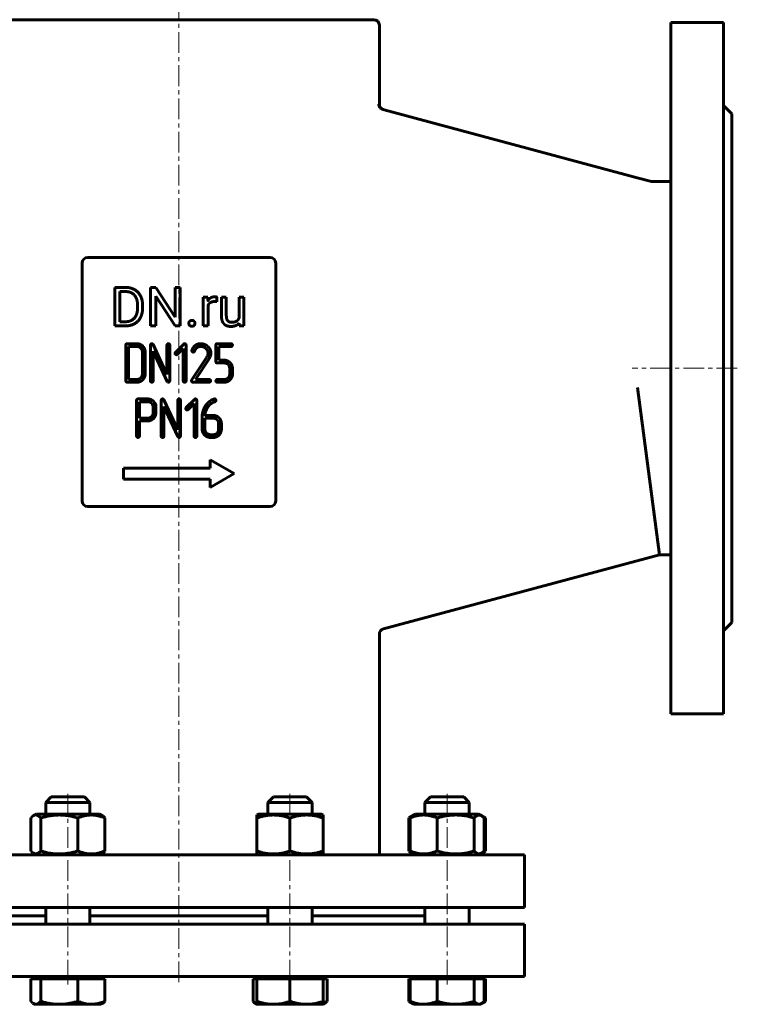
# Model space of a CAD drawing. Header units: millimetres. Extents: x -202 to 202, y -343 to 343.
# Tile 2 of 3: x -58 to 202, y -343 to 13. Entities that reach past the tile are written whole.
import ezdxf

# ---------------------------------------------------------------- set-up
doc = ezdxf.new("R2010")
doc.units = ezdxf.units.MM
doc.linetypes.add('K5LT_AXLED', pattern=[12, 7.5, -1.5, 1.5, -1.5])
doc.linetypes.add('K5LT_BASIC', pattern=[0])
doc.layers.add('Системный слой (1)', color=7, linetype='Continuous', true_color=0x6c6c6c)

# ---------------------------------------------------------------- blocks, each defined once
blk = doc.blocks.new('U0')
at = {"layer": 'Системный слой (1)', "color": 143, "linetype": 'K5LT_BASIC', "lineweight": 60, "true_color": 0x33acca}
for p, q in [((-48.18, -311), (-89.01, -311)), ((32.18, -311), (-32.18, -311)), ((89.01, -311), (48.18, -311))]:
    blk.add_line(p, q, dxfattribs=at)
blk = doc.blocks.new('U1')
at = {"layer": 'Системный слой (1)', "color": 143, "linetype": 'K5LT_BASIC', "lineweight": 60, "true_color": 0x33acca}
for p, q in [((40.18, -274.2), (28.78, -274.2)), ((51.58, -274.2), (40.18, -274.2))]:
    blk.add_line(p, q, dxfattribs=at)
blk = doc.blocks.new('U2')
at = {"layer": 'Системный слой (1)', "color": 143, "linetype": 'K5LT_BASIC', "lineweight": 60, "true_color": 0x33acca}
for p, q in [((105.01, -274.2), (105.01, -270)), ((105.01, -314), (105.01, -308))]:
    blk.add_line(p, q, dxfattribs=at)
blk = doc.blocks.new('U3')
at = {"layer": 'Системный слой (1)', "color": 143, "linetype": 'K5LT_BASIC', "lineweight": 60, "true_color": 0x33acca}
for p, q in [((108.6, -343), (108.88, -342.97)), ((108.88, -342.97), (109.15, -342.89)), ((109.15, -342.89), (109.43, -342.76)), ((109.43, -342.76), (109.75, -342.54)), ((109.75, -342.54), (110.07, -342.26)), ((110.07, -342.26), (110.39, -341.93))]:
    blk.add_line(p, q, dxfattribs=at)
blk = doc.blocks.new('U4')
at = {"layer": 'Системный слой (1)', "color": 143, "linetype": 'K5LT_BASIC', "lineweight": 60, "true_color": 0x33acca}
for p, q in [((89.01, -274.2), (89.01, -270)), ((89.01, -314), (89.01, -308))]:
    blk.add_line(p, q, dxfattribs=at)
blk = doc.blocks.new('U5')
at = {"layer": 'Системный слой (1)', "color": 143, "linetype": 'K5LT_BASIC', "lineweight": 60, "true_color": 0x33acca}
for p, q in [((105.07, -274.2), (85.61, -274.2)), ((108.41, -274.2), (105.07, -274.2))]:
    blk.add_line(p, q, dxfattribs=at)
blk = doc.blocks.new('U6')
at = {"layer": 'Системный слой (1)', "color": 143, "linetype": 'K5LT_BASIC', "lineweight": 60, "true_color": 0x33acca}
for p, q in [((107.44, -275.01), (106.81, -275.62)), ((108.32, -274.57), (107.44, -275.01)), ((109.21, -274.68), (108.32, -274.57)), ((109.43, -274.79), (109.21, -274.68)), ((109.75, -275.01), (109.43, -274.79)), ((110.07, -275.29), (109.75, -275.01)), ((110.39, -275.62), (110.07, -275.29))]:
    blk.add_line(p, q, dxfattribs=at)
blk = doc.blocks.new('U7')
at = {"layer": 'Системный слой (1)', "color": 143, "linetype": 'K5LT_BASIC', "lineweight": 60, "true_color": 0x33acca}
for p, q in [((106.81, -287.58), (107.67, -288.35)), ((107.67, -288.35), (108.55, -288.65)), ((109.43, -288.41), (109.75, -288.19)), ((109.75, -288.19), (110.07, -287.91)), ((110.07, -287.91), (110.39, -287.58)), ((108.55, -288.65), (109.43, -288.41))]:
    blk.add_line(p, q, dxfattribs=at)
blk = doc.blocks.new('U8')
at = {"layer": 'Системный слой (1)', "color": 143, "linetype": 'K5LT_BASIC', "lineweight": 60, "true_color": 0x33acca}
for p, q in [((48.18, -274.2), (48.18, -270)), ((48.18, -314), (48.18, -308))]:
    blk.add_line(p, q, dxfattribs=at)
blk = doc.blocks.new('U9')
at = {"layer": 'Системный слой (1)', "color": 143, "linetype": 'K5LT_BASIC', "lineweight": 60, "true_color": 0x33acca}
for p, q in [((32.18, -274.2), (32.18, -270)), ((32.18, -314), (32.18, -308))]:
    blk.add_line(p, q, dxfattribs=at)
blk = doc.blocks.new('U10')
at = {"layer": 'Системный слой (1)', "color": 143, "linetype": 'K5LT_BASIC', "lineweight": 60, "true_color": 0x33acca}
for p, q in [((110.21, -275.27), (109.88, -275.12)), ((110.54, -275.44), (110.21, -275.27)), ((110.86, -275.62), (110.54, -275.44))]:
    blk.add_line(p, q, dxfattribs=at)
blk = doc.blocks.new('U11')
at = {"layer": 'Системный слой (1)', "color": 143, "linetype": 'K5LT_BASIC', "lineweight": 60, "true_color": 0x33acca}
for p, q in [((83.15, -287.58), (83.48, -287.76)), ((83.48, -287.76), (83.8, -287.93)), ((83.8, -287.93), (84.13, -288.08))]:
    blk.add_line(p, q, dxfattribs=at)
blk = doc.blocks.new('U12')
at = {"layer": 'Системный слой (1)', "color": 143, "linetype": 'K5LT_BASIC', "lineweight": 60, "true_color": 0x33acca}
for p, q in [((109.88, -288.08), (110.21, -287.93)), ((110.21, -287.93), (110.54, -287.76)), ((110.54, -287.76), (110.86, -287.58))]:
    blk.add_line(p, q, dxfattribs=at)
blk = doc.blocks.new('U13')
at = {"layer": 'Системный слой (1)', "color": 143, "linetype": 'K5LT_BASIC', "lineweight": 60, "true_color": 0x33acca}
for p, q in [((83.48, -275.44), (83.15, -275.62)), ((83.8, -275.27), (83.48, -275.44)), ((84.13, -275.12), (83.8, -275.27))]:
    blk.add_line(p, q, dxfattribs=at)
blk = doc.blocks.new('U14')
at = {"layer": 'Системный слой (1)', "color": 143, "linetype": 'K5LT_BASIC', "lineweight": 60, "true_color": 0x33acca}
for p, q in [((109.43, -288.41), (110.86, -287.58)), ((108.41, -289), (109.43, -288.41))]:
    blk.add_line(p, q, dxfattribs=at)
blk = doc.blocks.new('U16')
at = {"layer": 'Системный слой (1)', "color": 143, "linetype": 'K5LT_BASIC', "lineweight": 60, "true_color": 0x33acca}
for p, q in [((-48.18, -270), (-34.52, -270)), ((-34.52, -270), (-32.18, -270))]:
    blk.add_line(p, q, dxfattribs=at)
blk = doc.blocks.new('U17')
at = {"layer": 'Системный слой (1)', "color": 143, "linetype": 'K5LT_BASIC', "lineweight": 60, "true_color": 0x33acca}
for p, q in [((-53.57, -341.93), (-53.25, -342.26)), ((-53.25, -342.26), (-52.93, -342.54)), ((-52.93, -342.54), (-52.61, -342.76)), ((-52.61, -342.76), (-52.33, -342.89)), ((-52.33, -342.89), (-52.05, -342.97)), ((-52.05, -342.97), (-51.77, -343))]:
    blk.add_line(p, q, dxfattribs=at)
blk = doc.blocks.new('U18')
at = {"layer": 'Системный слой (1)', "color": 143, "linetype": 'K5LT_BASIC', "lineweight": 60, "true_color": 0x33acca}
for p, q in [((-46.18, -268), (-35.94, -268)), ((-35.94, -268), (-34.18, -268))]:
    blk.add_line(p, q, dxfattribs=at)
blk = doc.blocks.new('U19')
at = {"layer": 'Системный слой (1)', "color": 143, "linetype": 'K5LT_BASIC', "lineweight": 60, "true_color": 0x33acca}
for p, q in [((-48.18, -274.2), (-48.18, -270)), ((-48.18, -314), (-48.18, -308))]:
    blk.add_line(p, q, dxfattribs=at)
blk = doc.blocks.new('U20')
at = {"layer": 'Системный слой (1)', "color": 143, "linetype": 'K5LT_BASIC', "lineweight": 60, "true_color": 0x33acca}
for p, q in [((-32.18, -274.2), (-32.18, -270)), ((-32.18, -314), (-32.18, -308))]:
    blk.add_line(p, q, dxfattribs=at)
blk = doc.blocks.new('U21')
at = {"layer": 'Системный слой (1)', "color": 143, "linetype": 'K5LT_BASIC', "lineweight": 60, "true_color": 0x33acca}
for p, q in [((109.43, -342.76), (109.01, -343)), ((110.86, -341.93), (109.43, -342.76))]:
    blk.add_line(p, q, dxfattribs=at)
blk = doc.blocks.new('U22')
at = {"layer": 'Системный слой (1)', "color": 143, "linetype": 'K5LT_BASIC', "lineweight": 60, "true_color": 0x33acca}
for p, q in [((109.88, -342.43), (110.21, -342.28)), ((110.21, -342.28), (110.54, -342.11)), ((110.54, -342.11), (110.86, -341.93))]:
    blk.add_line(p, q, dxfattribs=at)
blk = doc.blocks.new('U23')
at = {"layer": 'Системный слой (1)', "color": 143, "linetype": 'K5LT_BASIC', "lineweight": 60, "true_color": 0x33acca}
for p, q in [((83.15, -341.93), (83.48, -342.11)), ((83.48, -342.11), (83.8, -342.28)), ((83.8, -342.28), (84.13, -342.43))]:
    blk.add_line(p, q, dxfattribs=at)
blk = doc.blocks.new('U24')
at = {"layer": 'Системный слой (1)', "color": 143, "linetype": 'K5LT_BASIC', "lineweight": 60, "true_color": 0x33acca}
for p, q in [((-53.57, -287.58), (-53.25, -287.91)), ((-53.25, -287.91), (-52.93, -288.19)), ((-52.93, -288.19), (-52.61, -288.41)), ((-51.5, -288.63), (-50.62, -288.19)), ((-50.62, -288.19), (-49.98, -287.58)), ((-52.61, -288.41), (-52.38, -288.52)), ((-52.38, -288.52), (-51.5, -288.63))]:
    blk.add_line(p, q, dxfattribs=at)
blk = doc.blocks.new('U25')
at = {"layer": 'Системный слой (1)', "color": 143, "linetype": 'K5LT_BASIC', "lineweight": 60, "true_color": 0x33acca}
for p, q in [((-53.25, -275.29), (-53.57, -275.62)), ((-52.93, -275.01), (-53.25, -275.29)), ((-52.61, -274.79), (-52.93, -275.01)), ((-51.72, -274.55), (-52.61, -274.79)), ((-50.84, -274.85), (-51.72, -274.55)), ((-49.98, -275.62), (-50.84, -274.85))]:
    blk.add_line(p, q, dxfattribs=at)
blk = doc.blocks.new('U26')
at = {"layer": 'Системный слой (1)', "color": 143, "linetype": 'K5LT_BASIC', "lineweight": 60, "true_color": 0x33acca}
for p, q in [((-48.24, -274.2), (-51.58, -274.2)), ((-28.78, -274.2), (-48.24, -274.2))]:
    blk.add_line(p, q, dxfattribs=at)
blk = doc.blocks.new('U31')
at = {"layer": 'Системный слой (1)', "color": 143, "linetype": 'K5LT_BASIC', "lineweight": 60, "true_color": 0x33acca}
for p, q in [((-125, -314), (0, -314)), ((0, -314), (125, -314))]:
    blk.add_line(p, q, dxfattribs=at)
blk = doc.blocks.new('U32')
at = {"layer": 'Системный слой (1)', "color": 143, "linetype": 'K5LT_BASIC', "lineweight": 60, "true_color": 0x33acca}
for p, q in [((-125, -333), (0, -333)), ((0, -333), (125, -333))]:
    blk.add_line(p, q, dxfattribs=at)
blk = doc.blocks.new('U36')
at = {"layer": 'Системный слой (1)', "color": 143, "linetype": 'K5LT_BASIC', "lineweight": 60, "true_color": 0x33acca}
for p, q in [((52.18, -342.43), (52.65, -342.28)), ((52.65, -342.28), (53.11, -342.11)), ((53.11, -342.11), (53.57, -341.93))]:
    blk.add_line(p, q, dxfattribs=at)
blk = doc.blocks.new('U37')
at = {"layer": 'Системный слой (1)', "color": 143, "linetype": 'K5LT_BASIC', "lineweight": 60, "true_color": 0x33acca}
for p, q in [((26.8, -341.93), (27.11, -342.26)), ((27.11, -342.26), (27.44, -342.54)), ((27.44, -342.54), (27.76, -342.76)), ((27.76, -342.76), (27.9, -342.83)), ((27.9, -342.83), (28.04, -342.89)), ((28.04, -342.89), (28.18, -342.94))]:
    blk.add_line(p, q, dxfattribs=at)
blk = doc.blocks.new('U39')
at = {"layer": 'Системный слой (1)', "color": 143, "linetype": 'K5LT_BASIC', "lineweight": 60, "true_color": 0x33acca}
for p, q in [((72.5, -17.59), (72.5, 11)), ((72.5, -289), (72.5, -209.2))]:
    blk.add_line(p, q, dxfattribs=at)

msp = doc.modelspace()

# ---------------------------------------------------------------- linework, layer by layer
at = {"layer": 'Системный слой (1)', "color": 30, "linetype": 'K5LT_AXLED', "lineweight": 18, "true_color": 0xff8000}
for p, q in [((0, -335), (0, 42.42)), ((202, -113), (163.92, -113)), ((-40.18, -334.4), (-40.18, -266)), ((40.18, -334.4), (40.18, -266)), ((97.01, -334.4), (97.01, -266)), ((-40.18, -335.8), (-40.18, -331)), ((40.18, -335.8), (40.18, -331)), ((97.01, -335.8), (97.01, -331))]:
    msp.add_line(p, q, dxfattribs=at)
at = {"layer": 'Системный слой (1)', "color": 143, "linetype": 'K5LT_BASIC', "lineweight": 60, "true_color": 0x33acca}
for p, q in [((-70.5, 13), (70.5, 13)), ((197, 12), (178, 12)), ((178, 12), (178, -238)), ((197, 12), (197, -238)), ((74.26, -19.6), (73.87, -19.5)), ((164.48, -43.77), (74.26, -19.6)), ((197, -18), (200, -21)), ((200, -21), (200, -205)), ((164.48, -43.77), (165.82, -44.13)), ((165.82, -44.13), (170.92, -45.5)), ((170.92, -45.5), (178, -45.5)), ((170.92, -45.5), (170.92, -45.67)), ((33, -73), (-33, -73)), ((-35, -75), (-35, -161)), ((35, -161), (35, -75)), ((-19.26, -83.8), (-23.2, -83.8)), ((-23.2, -83.8), (-23.2, -97.72)), ((-19.26, -85.31), (-21.36, -85.31)), ((-21.36, -85.31), (-21.36, -96.22)), ((-8.39, -83.8), (-10.24, -83.8)), ((-10.24, -83.8), (-10.24, -97.72)), ((-1.36, -94.57), (-8.39, -83.8)), ((0.47, -83.8), (-1.36, -83.8)), ((-1.36, -83.8), (-1.36, -94.57)), ((0.47, -97.72), (0.47, -83.8)), ((-8.39, -86.99), (-1.39, -97.72)), ((-8.39, -97.72), (-8.39, -86.99)), ((10.48, -87.38), (8.76, -87.38)), ((8.76, -87.38), (8.76, -97.72)), ((10.51, -88.56), (10.48, -87.38)), ((13.75, -88.96), (13.76, -87.32)), ((15.39, -87.38), (15.39, -94.05)), ((17.15, -87.38), (15.39, -87.38)), ((17.15, -94.07), (17.15, -87.38)), ((21.75, -87.38), (21.75, -94.9)), ((23.53, -87.38), (21.75, -87.38)), ((23.53, -97.72), (23.53, -87.38)), ((-14.95, -91.18), (-14.95, -90.33)), ((-13.13, -91.18), (-13.13, -90.35)), ((10.52, -97.72), (10.52, -90.37)), ((-23.2, -97.72), (-19.44, -97.72)), ((-21.36, -96.22), (-19.44, -96.22)), ((-10.24, -97.72), (-8.39, -97.72)), ((-1.39, -97.72), (0.47, -97.72)), ((8.76, -97.72), (10.52, -97.72)), ((21.8, -96.7), (21.84, -97.72)), ((21.84, -97.72), (23.53, -97.72)), ((-19.19, -104.64), (-19.19, -117.57)), ((-15.21, -104.14), (-18.7, -104.14)), ((-18.2, -105.14), (-18.2, -117.07)), ((-15.22, -105.14), (-18.2, -105.14)), ((-10.3, -104.64), (-10.3, -117.57)), ((-4.33, -115.31), (-9.36, -104.43)), ((-4.33, -104.64), (-4.33, -115.31)), ((-3.33, -117.57), (-3.33, -104.64)), ((1.72, -104.29), (-1.25, -107.28)), ((-0.56, -107.97), (1.57, -105.83)), ((1.57, -105.83), (1.57, -117.57)), ((2.57, -117.57), (2.57, -104.64)), ((4.71, -106.5), (4.68, -106.68)), ((13.4, -104.64), (13.4, -110.62)), ((18.87, -104.14), (13.9, -104.14)), ((14.4, -105.14), (18.87, -105.14)), ((14.4, -110.12), (14.4, -105.14)), ((-13.22, -115.09), (-13.22, -107.13)), ((-12.22, -115.09), (-12.22, -107.13)), ((-9.31, -106.9), (-4.28, -117.78)), ((-9.31, -117.57), (-9.31, -106.9)), ((10.05, -109.03), (4.59, -117.29)), ((5.95, -117.07), (10.89, -109.59)), ((10.26, -108.64), (10.05, -109.03)), ((10.41, -108.29), (10.26, -108.64)), ((16.4, -110.12), (14.4, -110.12)), ((13.9, -111.12), (16.39, -111.12)), ((18.37, -113.1), (18.37, -115.09)), ((19.37, -115.09), (19.37, -113.1)), ((-18.2, -117.07), (-15.22, -117.07)), ((10.96, -117.07), (5.95, -117.07)), ((16.39, -117.07), (13.9, -117.07)), ((-18.7, -118.07), (-15.21, -118.07)), ((-4.28, -117.78), (-4.08, -118.01)), ((-4.08, -118.01), (-3.83, -118.07)), ((5.01, -118.07), (10.96, -118.07)), ((13.9, -118.07), (16.4, -118.07)), ((165.92, -120), (173.89, -180.5)), ((-11.31, -124.13), (-14.81, -124.13)), ((-0.44, -135.29), (-5.47, -124.41)), ((5.61, -124.27), (2.63, -127.26)), ((12.91, -124.12), (12.7, -124.16)), ((-15.31, -124.63), (-15.31, -137.54)), ((-11.33, -125.13), (-14.31, -125.13)), ((-14.31, -125.13), (-14.31, -131.08)), ((-9.33, -129.11), (-9.33, -127.11)), ((-8.38, -126.48), (-8.53, -125.95)), ((-8.33, -126.8), (-8.38, -126.48)), ((-8.33, -129.11), (-8.33, -126.8)), ((-6.42, -124.62), (-6.42, -137.55)), ((-5.42, -126.88), (-0.39, -137.76)), ((-5.42, -137.55), (-5.42, -126.88)), ((-0.44, -124.62), (-0.44, -135.29)), ((0.56, -137.55), (0.56, -124.62)), ((3.33, -127.95), (5.46, -125.82)), ((5.46, -125.82), (5.46, -137.55)), ((6.46, -137.55), (6.46, -124.62)), ((12.23, -125.48), (12.65, -125.26)), ((12.65, -125.26), (12.87, -125.16)), ((12.87, -125.16), (13.06, -125.09)), ((-14.31, -131.08), (-11.33, -131.08)), ((8.4, -130.64), (8.4, -135.07)), ((12.37, -130.09), (9.4, -130.09)), ((12.38, -131.09), (9.4, -131.09)), ((9.4, -131.09), (9.4, -135.07)), ((-14.31, -137.54), (-14.31, -132.07)), ((-14.31, -132.07), (-11.32, -132.07)), ((14.37, -135.07), (14.37, -133.08)), ((15.36, -135.07), (15.36, -133.08)), ((-0.39, -137.76), (-0.19, -137.99)), ((-0.19, -137.99), (0.06, -138.05)), ((11.39, -137.05), (12.38, -137.05)), ((11.39, -138.05), (12.38, -138.05)), ((11.34, -149.14), (-20, -149.14)), ((-20, -149.14), (-20, -153.14)), ((11.34, -146.14), (11.34, -149.14)), ((20, -151.14), (11.34, -146.14)), ((11.34, -156.14), (20, -151.14)), ((-20, -153.14), (11.34, -153.14)), ((11.34, -153.14), (11.34, -156.14)), ((-33, -163), (33, -163)), ((73.98, -207.27), (173.89, -180.5)), ((173.89, -180.5), (178, -180.5)), ((197, -208), (200, -205)), ((197, -238), (178, -238)), ((-48.18, -270), (-46.18, -268)), ((-32.18, -270), (-34.18, -268)), ((32.18, -270), (34.18, -268)), ((32.18, -270), (48.18, -270)), ((34.18, -268), (46.18, -268)), ((48.18, -270), (46.18, -268)), ((89.01, -270), (91.01, -268)), ((89.01, -270), (105.01, -270)), ((91.01, -268), (103.01, -268)), ((105.01, -270), (103.01, -268)), ((-53.57, -287.58), (-53.57, -275.62)), ((-52.61, -274.79), (-51.58, -274.2)), ((-49.98, -287.58), (-49.98, -275.62)), ((-36.6, -287.58), (-36.6, -275.62)), ((-27.76, -274.79), (-28.78, -274.2)), ((-26.8, -287.58), (-26.8, -275.62)), ((28.18, -274.55), (28.78, -274.2)), ((28.18, -275.62), (28.18, -274.55)), ((28.18, -287.58), (28.18, -275.62)), ((40.18, -287.58), (40.18, -275.62)), ((52.18, -274.55), (51.58, -274.2)), ((52.18, -274.55), (52.18, -275.62)), ((52.18, -287.58), (52.18, -275.62)), ((83.15, -275.62), (85.61, -274.2)), ((83.15, -287.58), (83.15, -275.62)), ((83.62, -287.58), (83.62, -275.62)), ((84.58, -274.79), (85.61, -274.2)), ((93.42, -287.58), (93.42, -275.62)), ((106.81, -287.58), (106.81, -275.62)), ((109.43, -274.79), (108.41, -274.2)), ((110.86, -275.62), (109.43, -274.79)), ((110.39, -287.58), (110.39, -275.62)), ((110.86, -287.58), (110.86, -275.62)), ((28.18, -288.65), (28.18, -287.58)), ((52.18, -287.58), (52.18, -288.65)), ((85.61, -289), (83.15, -287.58)), ((-125, -289), (125, -289)), ((-51.58, -289), (-52.61, -288.41)), ((-28.78, -289), (-27.76, -288.41)), ((28.78, -289), (28.18, -288.65)), ((51.58, -289), (52.18, -288.65)), ((85.61, -289), (84.58, -288.41)), ((108.41, -289), (109.43, -288.41)), ((125, -308), (125, -289)), ((-125, -308), (125, -308)), ((125, -333), (125, -314)), ((-53.57, -333.8), (-51.77, -333.8)), ((-53.57, -333.8), (-53.57, -341.93)), ((-52.18, -333), (-52.18, -333.8)), ((-51.77, -333.8), (-49.98, -333.8)), ((-49.98, -333.8), (-49.98, -341.93)), ((-49.98, -333.8), (-43.29, -333.8)), ((-43.29, -333.8), (-36.6, -333.8)), ((-36.6, -333.8), (-36.6, -341.93)), ((-36.6, -333.8), (-31.7, -333.8)), ((-31.7, -333.8), (-26.8, -333.8)), ((-28.18, -333), (-28.18, -333.8)), ((-28.18, -333), (-28.18, -333.8)), ((-26.8, -333.8), (-26.8, -341.93)), ((26.8, -333.8), (26.8, -341.93)), ((26.8, -333.8), (28.18, -333.8)), ((28.18, -333), (28.18, -333.8)), ((28.18, -333.8), (34.18, -333.8)), ((28.18, -333.8), (28.18, -341.93)), ((34.18, -333.8), (40.18, -333.8)), ((40.18, -333.8), (40.18, -341.93)), ((40.18, -333.8), (46.18, -333.8)), ((46.18, -333.8), (52.18, -333.8)), ((52.18, -333), (52.18, -333.8)), ((52.18, -333), (52.18, -333.8)), ((52.18, -333.8), (52.18, -341.93)), ((52.18, -333.8), (53.57, -333.8)), ((53.57, -333.8), (53.57, -341.93)), ((83.15, -333.8), (83.62, -333.8)), ((83.15, -333.8), (83.15, -341.93)), ((83.62, -333.8), (83.62, -341.93)), ((83.62, -333.8), (88.52, -333.8)), ((85.01, -333), (85.01, -333.8)), ((88.52, -333.8), (93.42, -333.8)), ((93.42, -333.8), (100.11, -333.8)), ((93.42, -333.8), (93.42, -341.93)), ((100.11, -333.8), (106.81, -333.8)), ((106.81, -333.8), (108.6, -333.8)), ((106.81, -333.8), (106.81, -341.93)), ((108.6, -333.8), (110.39, -333.8)), ((109.01, -333), (109.01, -333.8)), ((110.39, -333.8), (110.39, -341.93)), ((110.39, -333.8), (110.86, -333.8)), ((110.86, -333.8), (110.86, -341.93)), ((-52.61, -342.76), (-52.18, -343)), ((-52.18, -343), (-51.77, -343)), ((-51.77, -343), (-43.29, -343)), ((-43.29, -343), (-31.7, -343)), ((-31.7, -343), (-28.18, -343)), ((-27.76, -342.76), (-28.18, -343)), ((27.76, -342.76), (28.18, -343)), ((28.18, -343), (28.18, -341.93)), ((28.18, -343), (34.18, -343)), ((34.18, -343), (46.18, -343)), ((46.18, -343), (52.18, -343)), ((52.18, -341.93), (52.18, -343)), ((52.61, -342.76), (52.18, -343)), ((83.15, -341.93), (85.01, -343)), ((84.58, -342.76), (85.01, -343)), ((85.01, -343), (88.52, -343)), ((88.52, -343), (100.11, -343)), ((100.11, -343), (108.6, -343)), ((108.6, -343), (109.01, -343)), ((109.43, -342.76), (109.01, -343))]:
    msp.add_line(p, q, dxfattribs=at)
for centre, start, end in [((70.5, 11), 0, 90), ((74.5, -17.59), 180, 255), ((-33, -75), 90, 180), ((33, -75), 0, 90), ((-33, -161), 180, 270), ((33, -161), 270, 0), ((74.5, -209.2), 105, 180)]:
    msp.add_arc(centre, 2, start, end, dxfattribs=at)
for points, degree, knots in [([(73.87, -19.5), (73.74, -19.46), (73.52, -19.38), (73.29, -19.24), (73.11, -19.12), (72.98, -19), (72.84, -18.86), (72.72, -18.72), (72.6, -18.55), (72.48, -18.34), (72.36, -18.04), (72.29, -17.77), (72.27, -17.57), (72.26, -17.53)], 3, [0, 0, 0, 0, 1.756819, 3.139557, 3.625507, 4.902531, 5.723187, 6.677332, 7.770417, 9.110692, 10.539068, 13.209955, 14, 14, 14, 14]), ([(11.52, -87.54), (10.92, -87.9), (10.52, -88.55), (10.51, -88.56)], 2, [0, 0, 0, 1.967195, 2, 2, 2]), ([(-36.6, -275.62), (-37.05, -275.48), (-37.73, -275.3), (-38.7, -275.06), (-39.37, -274.93), (-40.17, -274.79), (-40.8, -274.7), (-41.55, -274.62), (-42.24, -274.57), (-43.06, -274.54), (-43.84, -274.55), (-44.58, -274.59), (-45.31, -274.65), (-46.13, -274.75), (-47.27, -274.93), (-48.59, -275.22), (-49.56, -275.49), (-49.98, -275.62)], 3, [0, 0, 0, 0, 1.889793, 2.772286, 3.97396, 4.613199, 5.962253, 6.508307, 7.620707, 8.715255, 9.746093, 10.721757, 11.68135, 12.629021, 14.021816, 16.259909, 18, 18, 18, 18]), ([(-26.8, -275.62), (-27.2, -275.45), (-27.76, -275.25), (-28.59, -274.99), (-29.13, -274.85), (-29.75, -274.72), (-30.3, -274.63), (-30.93, -274.57), (-31.55, -274.54), (-32.12, -274.55), (-32.75, -274.59), (-33.43, -274.68), (-34.28, -274.85), (-35.34, -275.14), (-36.13, -275.43), (-36.6, -275.62)], 3, [0, 0, 0, 0, 2.032024, 2.780687, 4.100621, 4.689754, 5.785161, 6.773962, 7.746893, 8.757247, 9.530451, 10.808294, 12.055167, 13.667644, 16, 16, 16, 16]), ([(-27.76, -274.79), (-27.65, -274.85), (-27.48, -274.97), (-27.16, -275.24), (-26.94, -275.46), (-26.8, -275.62)], 3, [0, 0, 0, 0, 1.912503, 3.220303, 6, 6, 6, 6]), ([(40.18, -275.62), (39.77, -275.48), (39.17, -275.3), (38.29, -275.06), (37.69, -274.93), (36.98, -274.79), (36.41, -274.7), (35.74, -274.62), (35.12, -274.57), (34.39, -274.54), (33.69, -274.55), (33.02, -274.59), (32.37, -274.65), (31.63, -274.75), (30.61, -274.93), (29.43, -275.22), (28.56, -275.49), (28.18, -275.62)], 3, [0, 0, 0, 0, 1.889793, 2.772286, 3.97396, 4.613199, 5.962253, 6.508307, 7.620707, 8.715255, 9.746093, 10.721757, 11.68135, 12.629021, 14.021816, 16.259909, 18, 18, 18, 18]), ([(52.18, -275.62), (51.77, -275.48), (51.17, -275.3), (50.29, -275.06), (49.69, -274.93), (48.98, -274.79), (48.41, -274.7), (47.74, -274.62), (47.12, -274.57), (46.39, -274.54), (45.69, -274.55), (45.02, -274.59), (44.37, -274.65), (43.63, -274.75), (42.61, -274.93), (41.43, -275.22), (40.56, -275.49), (40.18, -275.62)], 3, [0, 0, 0, 0, 1.889793, 2.772286, 3.97396, 4.613199, 5.962253, 6.508307, 7.620707, 8.715255, 9.746093, 10.721757, 11.68135, 12.629021, 14.021816, 16.259909, 18, 18, 18, 18]), ([(93.42, -275.62), (93.02, -275.45), (92.46, -275.25), (91.63, -274.99), (91.09, -274.85), (90.47, -274.72), (89.92, -274.63), (89.29, -274.57), (88.67, -274.54), (88.1, -274.55), (87.47, -274.59), (86.79, -274.68), (85.94, -274.85), (84.88, -275.14), (84.09, -275.43), (83.62, -275.62)], 3, [0, 0, 0, 0, 2.032024, 2.780687, 4.100621, 4.689754, 5.785161, 6.773962, 7.746893, 8.757247, 9.530451, 10.808294, 12.055167, 13.667644, 16, 16, 16, 16]), ([(83.62, -275.62), (83.72, -275.51), (83.9, -275.33), (84.22, -275.03), (84.44, -274.88), (84.58, -274.79)], 3, [0, 0, 0, 0, 1.918282, 3.267661, 6, 6, 6, 6]), ([(106.81, -275.62), (106.35, -275.48), (105.67, -275.3), (104.7, -275.06), (104.03, -274.93), (103.24, -274.79), (102.6, -274.7), (101.85, -274.62), (101.16, -274.57), (100.34, -274.54), (99.56, -274.55), (98.82, -274.59), (98.09, -274.65), (97.27, -274.75), (96.13, -274.93), (94.81, -275.22), (93.84, -275.49), (93.42, -275.62)], 3, [0, 0, 0, 0, 1.889793, 2.772286, 3.97396, 4.613199, 5.962253, 6.508307, 7.620707, 8.715255, 9.746093, 10.721757, 11.68135, 12.629021, 14.021816, 16.259909, 18, 18, 18, 18]), ([(-49.98, -287.58), (-49.52, -287.72), (-48.85, -287.9), (-47.87, -288.14), (-47.2, -288.27), (-46.41, -288.41), (-45.78, -288.5), (-45.02, -288.58), (-44.33, -288.63), (-43.52, -288.66), (-42.74, -288.65), (-41.99, -288.61), (-41.27, -288.55), (-40.44, -288.45), (-39.31, -288.27), (-37.98, -287.98), (-37.02, -287.71), (-36.6, -287.58)], 3, [0, 0, 0, 0, 1.889793, 2.772286, 3.97396, 4.613199, 5.962253, 6.508307, 7.620707, 8.715255, 9.746093, 10.721757, 11.68135, 12.629021, 14.021816, 16.259909, 18, 18, 18, 18]), ([(-36.6, -287.58), (-36.26, -287.72), (-35.7, -287.93), (-34.87, -288.19), (-34.26, -288.35), (-33.64, -288.48), (-33.09, -288.57), (-32.46, -288.63), (-31.87, -288.66), (-31.29, -288.65), (-30.75, -288.61), (-30.22, -288.55), (-29.62, -288.45), (-28.78, -288.27), (-27.81, -287.98), (-27.1, -287.71), (-26.8, -287.58)], 3, [0, 0, 0, 0, 1.784805, 2.95448, 4.35691, 4.982864, 6.146734, 7.197334, 8.231074, 9.204643, 10.126104, 11.032386, 11.927409, 13.242826, 15.356581, 17, 17, 17, 17]), ([(-26.8, -287.58), (-26.9, -287.69), (-27.07, -287.87), (-27.39, -288.17), (-27.61, -288.32), (-27.76, -288.41)], 3, [0, 0, 0, 0, 1.918282, 3.267661, 6, 6, 6, 6]), ([(28.18, -287.58), (28.59, -287.72), (29.2, -287.9), (30.07, -288.14), (30.67, -288.27), (31.38, -288.41), (31.95, -288.5), (32.62, -288.58), (33.24, -288.63), (33.97, -288.66), (34.67, -288.65), (35.34, -288.61), (35.99, -288.55), (36.73, -288.45), (37.75, -288.27), (38.94, -287.98), (39.81, -287.71), (40.18, -287.58)], 3, [0, 0, 0, 0, 1.889793, 2.772286, 3.97396, 4.613199, 5.962253, 6.508307, 7.620707, 8.715255, 9.746093, 10.721757, 11.68135, 12.629021, 14.021816, 16.259909, 18, 18, 18, 18]), ([(40.18, -287.58), (40.59, -287.72), (41.2, -287.9), (42.07, -288.14), (42.67, -288.27), (43.38, -288.41), (43.95, -288.5), (44.62, -288.58), (45.24, -288.63), (45.97, -288.66), (46.67, -288.65), (47.34, -288.61), (47.99, -288.55), (48.73, -288.45), (49.75, -288.27), (50.94, -287.98), (51.81, -287.71), (52.18, -287.58)], 3, [0, 0, 0, 0, 1.889793, 2.772286, 3.97396, 4.613199, 5.962253, 6.508307, 7.620707, 8.715255, 9.746093, 10.721757, 11.68135, 12.629021, 14.021816, 16.259909, 18, 18, 18, 18]), ([(83.62, -287.58), (83.96, -287.72), (84.51, -287.93), (85.34, -288.19), (85.96, -288.35), (86.57, -288.48), (87.12, -288.57), (87.76, -288.63), (88.35, -288.66), (88.92, -288.65), (89.47, -288.61), (90, -288.55), (90.6, -288.45), (91.44, -288.27), (92.41, -287.98), (93.11, -287.71), (93.42, -287.58)], 3, [0, 0, 0, 0, 1.784805, 2.95448, 4.35691, 4.982864, 6.146734, 7.197334, 8.231074, 9.204643, 10.126104, 11.032386, 11.927409, 13.242826, 15.356581, 17, 17, 17, 17]), ([(84.58, -288.41), (84.48, -288.35), (84.31, -288.23), (83.99, -287.96), (83.77, -287.74), (83.62, -287.58)], 3, [0, 0, 0, 0, 1.912503, 3.220303, 6, 6, 6, 6]), ([(93.42, -287.58), (93.88, -287.72), (94.55, -287.9), (95.53, -288.14), (96.2, -288.27), (96.99, -288.41), (97.62, -288.5), (98.38, -288.58), (99.07, -288.63), (99.88, -288.66), (100.66, -288.65), (101.41, -288.61), (102.13, -288.55), (102.96, -288.45), (104.1, -288.27), (105.42, -287.98), (106.39, -287.71), (106.81, -287.58)], 3, [0, 0, 0, 0, 1.889793, 2.772286, 3.97396, 4.613199, 5.962253, 6.508307, 7.620707, 8.715255, 9.746093, 10.721757, 11.68135, 12.629021, 14.021816, 16.259909, 18, 18, 18, 18]), ([(-51.77, -343), (-51.69, -343), (-51.53, -342.99), (-51.27, -342.92), (-50.98, -342.79), (-50.55, -342.51), (-50.21, -342.18), (-49.98, -341.93)], 3, [0, 0, 0, 0, 1.092168, 2.140421, 3.42856, 4.855054, 8, 8, 8, 8]), ([(-49.98, -341.93), (-49.53, -342.06), (-48.85, -342.25), (-47.91, -342.47), (-47.23, -342.61), (-46.47, -342.75), (-45.59, -342.87), (-44.63, -342.96), (-43.85, -343), (-43.43, -343), (-43.29, -343)], 3, [0, 0, 0, 0, 2.252928, 3.459931, 4.666285, 5.616613, 7.218907, 8.944259, 10.309009, 11, 11, 11, 11]), ([(-43.29, -343), (-42.98, -343), (-42.37, -342.99), (-41.4, -342.92), (-40.35, -342.79), (-39.47, -342.64), (-38.51, -342.44), (-37.64, -342.23), (-36.9, -342.02), (-36.6, -341.93)], 3, [0, 0, 0, 0, 1.36521, 2.675526, 4.2857, 6.068817, 6.613858, 8.589852, 10, 10, 10, 10]), ([(-36.6, -341.93), (-36.2, -342.09), (-35.52, -342.34), (-34.51, -342.64), (-33.64, -342.83), (-32.79, -342.95), (-32.16, -342.99), (-31.8, -343), (-31.7, -343)], 3, [0, 0, 0, 0, 2.227449, 3.817869, 5.588464, 7.045112, 8.434644, 9, 9, 9, 9]), ([(-31.7, -343), (-31.42, -343), (-30.91, -342.98), (-30.12, -342.89), (-29.4, -342.76), (-28.71, -342.59), (-27.86, -342.34), (-27.23, -342.1), (-26.8, -341.93)], 3, [0, 0, 0, 0, 1.487195, 2.784504, 4.281522, 5.461935, 6.568974, 9, 9, 9, 9]), ([(-26.8, -341.93), (-26.9, -342.04), (-27.07, -342.22), (-27.39, -342.51), (-27.61, -342.67), (-27.76, -342.76)], 3, [0, 0, 0, 0, 1.918282, 3.267661, 6, 6, 6, 6]), ([(28.18, -341.93), (28.58, -342.06), (29.2, -342.25), (30.04, -342.47), (30.65, -342.61), (31.33, -342.75), (32.11, -342.87), (32.98, -342.96), (33.67, -343), (34.05, -343), (34.18, -343)], 3, [0, 0, 0, 0, 2.252928, 3.459931, 4.666285, 5.616613, 7.218907, 8.944259, 10.309009, 11, 11, 11, 11]), ([(34.18, -343), (34.46, -343), (35, -342.99), (35.87, -342.92), (36.82, -342.79), (37.61, -342.64), (38.47, -342.44), (39.24, -342.23), (39.91, -342.02), (40.18, -341.93)], 3, [0, 0, 0, 0, 1.36521, 2.675526, 4.2857, 6.068817, 6.613858, 8.589852, 10, 10, 10, 10]), ([(40.18, -341.93), (40.58, -342.06), (41.2, -342.25), (42.04, -342.47), (42.65, -342.61), (43.33, -342.75), (44.11, -342.87), (44.98, -342.96), (45.67, -343), (46.05, -343), (46.18, -343)], 3, [0, 0, 0, 0, 2.252928, 3.459931, 4.666285, 5.616613, 7.218907, 8.944259, 10.309009, 11, 11, 11, 11]), ([(46.18, -343), (46.46, -343), (47, -342.99), (47.87, -342.92), (48.82, -342.79), (49.61, -342.64), (50.47, -342.44), (51.24, -342.23), (51.91, -342.02), (52.18, -341.93)], 3, [0, 0, 0, 0, 1.36521, 2.675526, 4.2857, 6.068817, 6.613858, 8.589852, 10, 10, 10, 10]), ([(53.57, -341.93), (53.47, -342.04), (53.29, -342.22), (52.97, -342.51), (52.75, -342.67), (52.61, -342.76)], 3, [0, 0, 0, 0, 1.918282, 3.267661, 6, 6, 6, 6]), ([(83.62, -341.93), (84.02, -342.09), (84.7, -342.34), (85.71, -342.64), (86.58, -342.83), (87.43, -342.95), (88.06, -342.99), (88.42, -343), (88.52, -343)], 3, [0, 0, 0, 0, 2.227449, 3.817869, 5.588464, 7.045112, 8.434644, 9, 9, 9, 9]), ([(84.58, -342.76), (84.48, -342.7), (84.31, -342.58), (83.99, -342.31), (83.77, -342.09), (83.62, -341.93)], 3, [0, 0, 0, 0, 1.912503, 3.220303, 6, 6, 6, 6]), ([(88.52, -343), (88.8, -343), (89.31, -342.98), (90.1, -342.89), (90.82, -342.76), (91.51, -342.59), (92.36, -342.34), (92.99, -342.1), (93.42, -341.93)], 3, [0, 0, 0, 0, 1.487195, 2.784504, 4.281522, 5.461935, 6.568974, 9, 9, 9, 9]), ([(93.42, -341.93), (93.87, -342.06), (94.56, -342.25), (95.49, -342.47), (96.17, -342.61), (96.93, -342.75), (97.81, -342.87), (98.77, -342.96), (99.55, -343), (99.97, -343), (100.11, -343)], 3, [0, 0, 0, 0, 2.252928, 3.459931, 4.666285, 5.616613, 7.218907, 8.944259, 10.309009, 11, 11, 11, 11]), ([(100.11, -343), (100.42, -343), (101.03, -342.99), (102, -342.92), (103.06, -342.79), (103.94, -342.64), (104.89, -342.44), (105.76, -342.23), (106.5, -342.02), (106.81, -341.93)], 3, [0, 0, 0, 0, 1.36521, 2.675526, 4.2857, 6.068817, 6.613858, 8.589852, 10, 10, 10, 10]), ([(106.81, -341.93), (106.92, -342.06), (107.17, -342.32), (107.51, -342.6), (107.83, -342.8), (108.1, -342.92), (108.35, -342.99), (108.52, -343), (108.6, -343)], 3, [0, 0, 0, 0, 1.843305, 3.817869, 5.176349, 6.507664, 7.872605, 9, 9, 9, 9])]:
    msp.add_open_spline(points, degree=degree, knots=knots, dxfattribs=at)
for points in [[(-13.13, -90.35), (-13.13, -88.84), (-14.01, -86.42), (-15.64, -84.71), (-17.9, -83.8), (-19.26, -83.8)], [(-14.95, -90.33), (-14.95, -89.14), (-15.53, -87.27), (-16.64, -85.98), (-18.23, -85.31), (-19.26, -85.31)], [(12.97, -87.19), (12.13, -87.19), (11.52, -87.54)], [(11.81, -89.08), (12.27, -88.89), (12.89, -88.89)], [(12.89, -88.89), (13.13, -88.89), (13.53, -88.92), (13.75, -88.96)], [(13.41, -87.23), (13.16, -87.19), (12.97, -87.19)], [(13.76, -87.32), (13.66, -87.27), (13.41, -87.23)], [(-19.44, -97.72), (-17.98, -97.72), (-15.66, -96.81), (-14.01, -95.11), (-13.13, -92.69), (-13.13, -91.18)], [(-19.44, -96.22), (-17.95, -96.22), (-15.96, -94.97), (-14.95, -92.7), (-14.95, -91.18)], [(10.52, -90.37), (10.71, -89.94), (11.01, -89.61)], [(11.01, -89.61), (11.34, -89.27), (11.81, -89.08)], [(3.88, -96.02), (3.6, -96.33), (3.6, -96.78)], [(4.7, -95.71), (4.16, -95.71), (3.88, -96.02)], [(5.52, -96.02), (5.23, -95.71), (4.7, -95.71)], [(5.8, -96.78), (5.8, -96.33), (5.52, -96.02)], [(15.39, -94.05), (15.39, -95.08), (15.87, -96.55), (16.32, -97.01)], [(17.31, -95.22), (17.15, -94.77), (17.15, -94.07)], [(17.74, -95.94), (17.47, -95.67), (17.31, -95.22)], [(18.35, -96.31), (18.01, -96.2), (17.74, -95.94)], [(20.84, -95.98), (20.18, -96.41), (19.06, -96.41)], [(21.75, -94.9), (21.46, -95.57), (20.84, -95.98)], [(3.6, -96.78), (3.6, -97.22), (3.88, -97.53)], [(3.88, -97.53), (4.16, -97.83), (4.7, -97.83)], [(4.7, -97.83), (5.23, -97.83), (5.52, -97.53)], [(5.52, -97.53), (5.8, -97.22), (5.8, -96.78)], [(16.32, -97.01), (16.77, -97.47), (17.4, -97.69)], [(17.4, -97.69), (18.02, -97.91), (18.78, -97.91)], [(19.06, -96.41), (18.69, -96.41), (18.35, -96.31)], [(18.78, -97.91), (19.89, -97.91), (20.66, -97.55)], [(20.66, -97.55), (21.35, -97.24), (21.8, -96.7)], [(-18.7, -104.14), (-19.19, -104.14), (-19.19, -104.64)], [(-13.8, -105.73), (-14.39, -105.14), (-15.22, -105.14)], [(-13.11, -105.01), (-13.99, -104.14), (-15.21, -104.14)], [(-13.22, -107.13), (-13.22, -106.31), (-13.8, -105.73)], [(-12.22, -107.13), (-12.22, -105.88), (-13.11, -105.01)], [(-10.16, -104.31), (-10.3, -104.48), (-10.3, -104.64)], [(-9.81, -104.14), (-10.01, -104.14), (-10.16, -104.31)], [(-9.56, -104.2), (-9.69, -104.14), (-9.81, -104.14)], [(-9.36, -104.43), (-9.44, -104.26), (-9.56, -104.2)], [(-4.18, -104.31), (-4.33, -104.48), (-4.33, -104.64)], [(-3.83, -104.14), (-4.03, -104.14), (-4.18, -104.31)], [(-3.49, -104.27), (-3.65, -104.14), (-3.83, -104.14)], [(-3.33, -104.64), (-3.33, -104.4), (-3.49, -104.27)], [(2.06, -104.15), (1.86, -104.15), (1.72, -104.29)], [(2.41, -104.29), (2.26, -104.15), (2.06, -104.15)], [(2.57, -104.64), (2.57, -104.42), (2.41, -104.29)], [(4.68, -106.68), (4.68, -106.9), (4.84, -107.03)], [(6.02, -104.68), (5.13, -105.29), (4.71, -106.5)], [(5.65, -106.84), (6.02, -105.92), (6.61, -105.53)], [(7.84, -104.14), (6.8, -104.14), (6.02, -104.68)], [(6.61, -105.53), (7.2, -105.15), (7.89, -105.15)], [(10.38, -105.11), (9.26, -104.14), (7.84, -104.14)], [(7.89, -105.15), (8.38, -105.15), (8.87, -105.34)], [(8.87, -105.34), (9.36, -105.54), (9.72, -105.86)], [(9.72, -105.86), (10.53, -106.55), (10.53, -107.56)], [(11.56, -107.56), (11.56, -106.13), (10.38, -105.11)], [(13.9, -104.14), (13.4, -104.14), (13.4, -104.64)], [(19.21, -104.3), (19.05, -104.14), (18.87, -104.14)], [(18.87, -105.14), (19.11, -105.14), (19.24, -104.98)], [(19.37, -104.64), (19.37, -104.46), (19.21, -104.3)], [(19.24, -104.98), (19.37, -104.82), (19.37, -104.64)], [(-1.25, -107.28), (-1.4, -107.54), (-1.4, -107.62)], [(-1.4, -107.62), (-1.4, -107.82), (-1.25, -107.97)], [(-1.25, -107.97), (-1.11, -108.12), (-0.9, -108.12)], [(-0.9, -108.12), (-0.71, -108.12), (-0.56, -107.97)], [(4.84, -107.03), (4.99, -107.17), (5.2, -107.17)], [(5.2, -107.17), (5.37, -107.14), (5.48, -107.08)], [(5.48, -107.08), (5.59, -107), (5.65, -106.84)], [(10.53, -107.56), (10.53, -107.94), (10.41, -108.29)], [(10.89, -109.59), (11.26, -108.98), (11.41, -108.51)], [(11.41, -108.51), (11.56, -108.04), (11.56, -107.56)], [(18.49, -111), (17.62, -110.12), (16.4, -110.12)], [(13.4, -110.62), (13.4, -111.12), (13.9, -111.12)], [(16.39, -111.12), (17.22, -111.12), (17.8, -111.69)], [(17.8, -111.69), (18.37, -112.27), (18.37, -113.1)], [(19.37, -113.1), (19.37, -111.87), (18.49, -111)], [(-15.22, -117.07), (-14.41, -117.07), (-13.81, -116.51)], [(-15.21, -118.07), (-13.97, -118.07), (-13.1, -117.19)], [(-13.81, -116.51), (-13.22, -115.94), (-13.22, -115.09)], [(-13.1, -117.19), (-12.22, -116.31), (-12.22, -115.09)], [(4.59, -117.29), (4.52, -117.39), (4.52, -117.53)], [(11.3, -117.23), (11.14, -117.07), (10.96, -117.07)], [(11.46, -117.57), (11.46, -117.39), (11.3, -117.23)], [(13.53, -117.27), (13.4, -117.46), (13.4, -117.57)], [(13.9, -117.07), (13.65, -117.07), (13.53, -117.27)], [(17.8, -116.5), (17.22, -117.07), (16.39, -117.07)], [(16.4, -118.07), (17.62, -118.07), (18.49, -117.19)], [(18.37, -115.09), (18.37, -115.92), (17.8, -116.5)], [(18.49, -117.19), (19.37, -116.31), (19.37, -115.09)], [(-19.19, -117.57), (-19.19, -118.07), (-18.7, -118.07)], [(-10.3, -117.57), (-10.3, -117.83), (-10.16, -117.95)], [(-10.16, -117.95), (-9.9, -118.07), (-9.81, -118.07)], [(-9.81, -118.07), (-9.59, -118.07), (-9.45, -117.95)], [(-9.45, -117.95), (-9.31, -117.81), (-9.31, -117.57)], [(-3.83, -118.07), (-3.64, -118.07), (-3.48, -117.94)], [(-3.48, -117.94), (-3.33, -117.7), (-3.33, -117.57)], [(1.57, -117.57), (1.57, -117.83), (1.72, -117.95)], [(1.72, -117.95), (1.98, -118.07), (2.07, -118.07)], [(2.07, -118.07), (2.29, -118.07), (2.43, -117.95)], [(2.43, -117.95), (2.57, -117.81), (2.57, -117.57)], [(4.52, -117.53), (4.52, -117.74), (4.66, -117.91)], [(4.66, -117.91), (4.83, -118.07), (5.01, -118.07)], [(10.96, -118.07), (11.2, -118.07), (11.33, -117.91)], [(11.33, -117.91), (11.46, -117.75), (11.46, -117.57)], [(13.4, -117.57), (13.4, -117.77), (13.53, -117.93)], [(13.53, -117.93), (13.67, -118.07), (13.9, -118.07)], [(-14.81, -124.13), (-15.31, -124.13), (-15.31, -124.63)], [(-9.19, -125), (-10.09, -124.13), (-11.31, -124.13)], [(-6.27, -124.29), (-6.42, -124.46), (-6.42, -124.62)], [(-5.92, -124.12), (-6.12, -124.12), (-6.27, -124.29)], [(-5.67, -124.18), (-5.8, -124.12), (-5.92, -124.12)], [(-5.47, -124.41), (-5.55, -124.24), (-5.67, -124.18)], [(-0.29, -124.29), (-0.44, -124.46), (-0.44, -124.62)], [(0.06, -124.12), (-0.14, -124.12), (-0.29, -124.29)], [(0.4, -124.25), (0.24, -124.12), (0.06, -124.12)], [(0.56, -124.62), (0.56, -124.38), (0.4, -124.25)], [(5.95, -124.13), (5.75, -124.13), (5.61, -124.27)], [(6.3, -124.27), (6.15, -124.13), (5.95, -124.13)], [(6.46, -124.62), (6.46, -124.4), (6.3, -124.27)], [(12.7, -124.16), (10.63, -124.97), (9.47, -126.84)], [(13.24, -124.27), (13.11, -124.12), (12.91, -124.12)], [(13.37, -124.63), (13.37, -124.43), (13.24, -124.27)], [(-9.91, -125.72), (-10.5, -125.13), (-11.33, -125.13)], [(-9.33, -127.11), (-9.33, -126.3), (-9.91, -125.72)], [(-8.53, -125.95), (-8.75, -125.42), (-9.19, -125)], [(2.63, -127.26), (2.49, -127.52), (2.49, -127.6)], [(2.49, -127.6), (2.49, -127.8), (2.63, -127.95)], [(2.63, -127.95), (2.78, -128.1), (2.99, -128.1)], [(2.99, -128.1), (3.18, -128.1), (3.33, -127.95)], [(9.47, -126.84), (8.4, -128.57), (8.4, -130.64)], [(9.67, -128.71), (9.94, -127.97), (10.3, -127.37)], [(10.3, -127.37), (10.88, -126.49), (11.49, -126.01)], [(11.49, -126.01), (11.84, -125.71), (12.23, -125.48)], [(13.06, -125.09), (13.24, -124.98), (13.31, -124.88)], [(13.31, -124.88), (13.37, -124.77), (13.37, -124.63)], [(-11.33, -131.08), (-10.52, -131.08), (-9.92, -130.51)], [(-11.32, -132.07), (-10.07, -132.07), (-9.2, -131.2)], [(-9.92, -130.51), (-9.33, -129.94), (-9.33, -129.11)], [(-9.2, -131.2), (-8.33, -130.33), (-8.33, -129.11)], [(9.4, -130.09), (9.4, -129.45), (9.67, -128.71)], [(14.5, -130.96), (13.63, -130.09), (12.37, -130.09)], [(13.8, -131.67), (13.23, -131.09), (12.38, -131.09)], [(14.37, -133.08), (14.37, -132.25), (13.8, -131.67)], [(15.36, -133.08), (15.36, -131.82), (14.5, -130.96)], [(8.4, -135.07), (8.4, -136.32), (9.32, -137.19)], [(9.4, -135.07), (9.4, -135.87), (10, -136.46)], [(13.79, -136.48), (14.37, -135.9), (14.37, -135.07)], [(14.49, -137.18), (15.36, -136.31), (15.36, -135.07)], [(-15.31, -137.54), (-15.31, -137.8), (-15.16, -137.92)], [(-15.16, -137.92), (-14.9, -138.04), (-14.81, -138.04)], [(-14.81, -138.04), (-14.59, -138.04), (-14.45, -137.92)], [(-14.45, -137.92), (-14.31, -137.78), (-14.31, -137.54)], [(-6.42, -137.55), (-6.42, -137.81), (-6.27, -137.93)], [(-6.27, -137.93), (-6.01, -138.05), (-5.92, -138.05)], [(-5.92, -138.05), (-5.7, -138.05), (-5.56, -137.93)], [(-5.56, -137.93), (-5.42, -137.79), (-5.42, -137.55)], [(0.06, -138.05), (0.25, -138.05), (0.41, -137.92)], [(0.41, -137.92), (0.56, -137.68), (0.56, -137.55)], [(5.46, -137.55), (5.46, -137.81), (5.61, -137.93)], [(5.61, -137.93), (5.87, -138.05), (5.96, -138.05)], [(5.96, -138.05), (6.18, -138.05), (6.32, -137.93)], [(6.32, -137.93), (6.46, -137.79), (6.46, -137.55)], [(9.32, -137.19), (10.24, -138.05), (11.39, -138.05)], [(10, -136.46), (10.6, -137.05), (11.39, -137.05)], [(12.38, -137.05), (13.22, -137.05), (13.79, -136.48)], [(12.38, -138.05), (13.62, -138.05), (14.49, -137.18)]]:
    msp.add_open_spline(points, degree=2, dxfattribs=at)

# ---------------------------------------------------------------- block references
at = {"layer": 'Системный слой (1)'}
for name in ['U39', 'U16', 'U19', 'U18', 'U20', 'U9', 'U8', 'U4', 'U2', 'U25', 'U26', 'U1', 'U13', 'U5', 'U6', 'U10', 'U24', 'U11', 'U7', 'U14', 'U12', 'U0', 'U31', 'U32', 'U17', 'U37', 'U36', 'U23', 'U3', 'U21', 'U22']:
    msp.add_blockref(name, (0, 0), dxfattribs=at)

doc.saveas('drawing.dxf')
